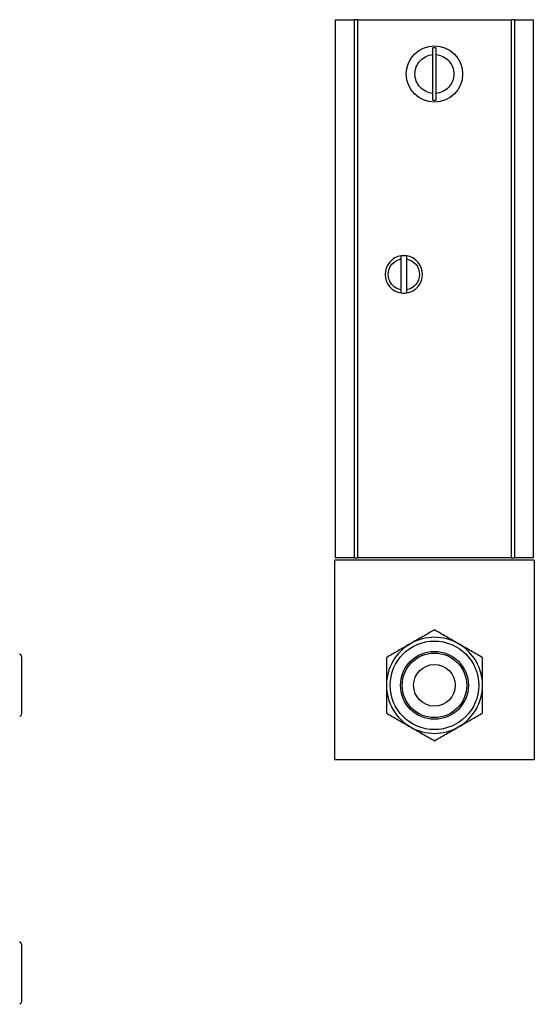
# Model space of a CAD drawing. Header units: inches. Extents: x 3.1 to 13.3, y 0.5 to 10.3.
# Tile 3 of 4: x 9.5 to 12, y 0.8 to 5.6. Entities that reach past the tile are written whole.
import ezdxf

# ---------------------------------------------------------------- set-up
doc = ezdxf.new("R2010")
doc.units = ezdxf.units.IN
doc.header["$MEASUREMENT"] = 0

msp = doc.modelspace()

# ---------------------------------------------------------------- linework, layer by layer
at = {"color": 7, "linetype": 'Continuous', "lineweight": 25}
for p, q in [((11.0329, 5.6397), (11.1269, 5.6397)), ((11.0329, 5.6397), (11.0329, 3.0147)), ((11.1432, 5.6397), (11.1269, 5.6397)), ((11.1269, 3.0147), (11.1269, 5.6397)), ((11.1432, 5.6397), (11.8907, 5.6397)), ((11.1432, 3.0147), (11.1432, 5.6397)), ((11.9069, 5.6397), (11.8907, 5.6397)), ((11.8907, 5.6397), (11.8907, 3.0147)), ((11.9069, 5.6397), (12.0009, 5.6397)), ((11.9069, 5.6397), (11.9069, 3.0147)), ((12.0009, 3.0147), (12.0009, 5.6397)), ((11.5094, 5.28), (11.5094, 5.4694)), ((11.5244, 5.4694), (11.5244, 5.28)), ((11.355, 4.3215), (11.355, 4.4722)), ((11.3798, 4.4722), (11.3798, 4.3215)), ((12.0041, 3.0022), (11.0297, 3.0022)), ((11.0297, 3.0022), (11.0297, 2.0278)), ((11.1269, 3.0147), (11.0329, 3.0147)), ((11.1269, 3.0147), (11.1432, 3.0147)), ((11.8907, 3.0147), (11.1432, 3.0147)), ((11.8907, 3.0147), (11.9069, 3.0147)), ((12.0009, 3.0147), (11.9069, 3.0147)), ((12.0041, 3.0022), (12.0041, 2.0278)), ((9.5042, 2.2603), (9.5042, 2.5238)), ((12.0041, 2.0278), (11.0297, 2.0278)), ((9.5042, 0.8567), (9.5042, 1.1202))]:
    msp.add_line(p, q, dxfattribs=at)
for centre, radius in [((11.5169, 5.3747), 0.1375), ((11.5169, 2.392), 0.2162), ((11.5169, 2.392), 0.1657), ((11.5169, 2.392), 0.1575), ((11.5169, 2.392), 0.1015)]:
    msp.add_circle(centre, radius, dxfattribs=at)
for centre, radius, start, end in [((11.5169, 5.3747), 0.1274, 86.6252, 93.3748), ((11.5169, 5.3747), 0.1274, 266.6252, 273.3748), ((11.3674, 4.3968), 0.0914, 97.7835, 262.2165), ((11.3674, 4.3968), 0.0914, 82.2165, 97.7835), ((11.3674, 4.3968), 0.0914, 277.7835, 82.2165), ((11.3674, 4.3968), 0.0914, 262.2165, 277.7835), ((11.5169, 2.392), 0.2344, 120, 180), ((11.5169, 2.392), 0.2344, 60, 120), ((11.5169, 2.392), 0.2344, 0, 60), ((9.4784, 2.5238), 0.0258, 360, 55.0532), ((11.5169, 2.392), 0.2344, 180, 240), ((11.5169, 2.392), 0.2344, 300, 0), ((9.4784, 2.2603), 0.0258, 304.9468, 0), ((11.5169, 2.392), 0.2344, 240, 300), ((9.4784, 1.1202), 0.0258, 0, 55.0532), ((9.4784, 0.8567), 0.0258, 304.9468, 0)]:
    msp.add_arc(centre, radius, start, end, dxfattribs=at)
for points, knots in [([(11.5094, 5.4694), (11.5094, 5.4726), (11.5094, 5.4756), (11.5094, 5.4816), (11.5094, 5.4845), (11.5094, 5.4929), (11.5094, 5.4979), (11.5094, 5.5019)], [0, 0, 0, 0, 0.25, 0.25, 0.5, 0.5, 1, 1, 1, 1]), ([(11.5244, 5.5019), (11.5244, 5.4999), (11.5244, 5.4977), (11.5244, 5.4928), (11.5244, 5.4901), (11.5244, 5.4818), (11.5244, 5.4757), (11.5244, 5.4694)], [0, 0, 0, 0, 0.25, 0.25, 0.5, 0.5, 1, 1, 1, 1]), ([(11.5094, 5.28), (11.4856, 5.2819), (11.4634, 5.2927), (11.4309, 5.3278), (11.4219, 5.3508), (11.4219, 5.3986), (11.4309, 5.4217), (11.4634, 5.4568), (11.4856, 5.4676), (11.5094, 5.4694)], [0, 0, 0, 0, 0.25, 0.25, 0.5, 0.5, 0.75, 0.75, 1, 1, 1, 1]), ([(11.5244, 5.4694), (11.5482, 5.4676), (11.5705, 5.4568), (11.6029, 5.4217), (11.6119, 5.3986), (11.6119, 5.3508), (11.6029, 5.3278), (11.5705, 5.2927), (11.5482, 5.2819), (11.5244, 5.28)], [0, 0, 0, 0, 0.25, 0.25, 0.5, 0.5, 0.75, 0.75, 1, 1, 1, 1]), ([(11.5094, 5.2476), (11.5094, 5.2496), (11.5094, 5.2518), (11.5094, 5.2567), (11.5094, 5.2594), (11.5094, 5.2677), (11.5094, 5.2738), (11.5094, 5.28)], [0, 0, 0, 0, 0.25, 0.25, 0.5, 0.5, 1, 1, 1, 1]), ([(11.5244, 5.28), (11.5244, 5.2769), (11.5244, 5.2739), (11.5244, 5.2679), (11.5244, 5.2649), (11.5244, 5.2566), (11.5244, 5.2516), (11.5244, 5.2476)], [0, 0, 0, 0, 0.25, 0.25, 0.5, 0.5, 1, 1, 1, 1]), ([(11.355, 4.3215), (11.3372, 4.3244), (11.3209, 4.3336), (11.2975, 4.3612), (11.291, 4.3787), (11.291, 4.415), (11.2975, 4.4325), (11.3209, 4.4601), (11.3372, 4.4693), (11.355, 4.4722)], [0, 0, 0, 0, 0.25, 0.25, 0.5, 0.5, 0.75, 0.75, 1, 1, 1, 1]), ([(11.355, 4.4722), (11.355, 4.4742), (11.355, 4.4762), (11.355, 4.4798), (11.355, 4.4815), (11.355, 4.4857), (11.355, 4.4874), (11.355, 4.4874)], [0, 0, 0, 0, 0.25, 0.25, 0.5, 0.5, 1, 1, 1, 1]), ([(11.3798, 4.4874), (11.3798, 4.4874), (11.3798, 4.487), (11.3798, 4.4854), (11.3798, 4.4843), (11.3798, 4.4801), (11.3798, 4.4762), (11.3798, 4.4722)], [0, 0, 0, 0, 0.25, 0.25, 0.5, 0.5, 1, 1, 1, 1]), ([(11.3798, 4.4722), (11.3977, 4.4693), (11.4139, 4.4601), (11.4373, 4.4325), (11.4438, 4.415), (11.4438, 4.3787), (11.4373, 4.3612), (11.4139, 4.3336), (11.3977, 4.3244), (11.3798, 4.3215)], [0, 0, 0, 0, 0.25, 0.25, 0.5, 0.5, 0.75, 0.75, 1, 1, 1, 1]), ([(11.355, 4.3063), (11.355, 4.3063), (11.355, 4.3067), (11.355, 4.3082), (11.355, 4.3094), (11.355, 4.3136), (11.355, 4.3175), (11.355, 4.3215)], [0, 0, 0, 0, 0.25, 0.25, 0.5, 0.5, 1, 1, 1, 1]), ([(11.3798, 4.3215), (11.3798, 4.3195), (11.3798, 4.3175), (11.3798, 4.3139), (11.3798, 4.3122), (11.3798, 4.308), (11.3798, 4.3063), (11.3798, 4.3063)], [0, 0, 0, 0, 0.25, 0.25, 0.5, 0.5, 1, 1, 1, 1]), ([(11.5169, 2.6626), (11.4985, 2.652), (11.4798, 2.6412), (11.4506, 2.6243), (11.4407, 2.6186), (11.4205, 2.607), (11.4101, 2.601), (11.3997, 2.595)], [0, 0, 0, 0, 0.5, 0.5, 0.75, 0.75, 1, 1, 1, 1]), ([(11.6341, 2.595), (11.6135, 2.6069), (11.5935, 2.6184), (11.5641, 2.6354), (11.5544, 2.641), (11.5354, 2.652), (11.5261, 2.6573), (11.5169, 2.6626)], [0, 0, 0, 0, 0.5, 0.5, 0.75, 0.75, 1, 1, 1, 1]), ([(11.3997, 2.595), (11.3791, 2.5831), (11.3591, 2.5715), (11.3297, 2.5546), (11.32, 2.549), (11.301, 2.538), (11.2917, 2.5326), (11.2825, 2.5273)], [0, 0, 0, 0, 0.5, 0.5, 0.75, 0.75, 1, 1, 1, 1]), ([(11.7513, 2.5273), (11.7329, 2.5379), (11.7141, 2.5488), (11.685, 2.5656), (11.6751, 2.5713), (11.6548, 2.583), (11.6445, 2.589), (11.6341, 2.595)], [0, 0, 0, 0, 0.5, 0.5, 0.75, 0.75, 1, 1, 1, 1]), ([(11.2825, 2.5273), (11.2825, 2.5061), (11.2825, 2.4844), (11.2825, 2.4507), (11.2825, 2.4393), (11.2825, 2.416), (11.2825, 2.404), (11.2825, 2.392)], [0, 0, 0, 0, 0.5, 0.5, 0.75, 0.75, 1, 1, 1, 1]), ([(11.7513, 2.392), (11.7513, 2.4158), (11.7513, 2.4389), (11.7513, 2.4729), (11.7513, 2.4841), (11.7513, 2.506), (11.7513, 2.5167), (11.7513, 2.5273)], [0, 0, 0, 0, 0.5, 0.5, 0.75, 0.75, 1, 1, 1, 1]), ([(11.2825, 2.392), (11.2825, 2.3682), (11.2825, 2.3451), (11.2825, 2.3112), (11.2825, 2.2999), (11.2825, 2.278), (11.2825, 2.2673), (11.2825, 2.2567)], [0, 0, 0, 0, 0.5, 0.5, 0.75, 0.75, 1, 1, 1, 1]), ([(11.7513, 2.2567), (11.7513, 2.2779), (11.7513, 2.2996), (11.7513, 2.3333), (11.7513, 2.3447), (11.7513, 2.3681), (11.7513, 2.38), (11.7513, 2.392)], [0, 0, 0, 0, 0.5, 0.5, 0.75, 0.75, 1, 1, 1, 1]), ([(11.2825, 2.2567), (11.3009, 2.2461), (11.3197, 2.2352), (11.3489, 2.2184), (11.3588, 2.2127), (11.379, 2.201), (11.3894, 2.195), (11.3997, 2.189)], [0, 0, 0, 0, 0.5, 0.5, 0.75, 0.75, 1, 1, 1, 1]), ([(11.6341, 2.189), (11.6547, 2.2009), (11.6747, 2.2125), (11.7041, 2.2295), (11.7138, 2.2351), (11.7328, 2.246), (11.7421, 2.2514), (11.7513, 2.2567)], [0, 0, 0, 0, 0.5, 0.5, 0.75, 0.75, 1, 1, 1, 1]), ([(11.3997, 2.189), (11.4203, 2.1772), (11.4403, 2.1656), (11.4697, 2.1486), (11.4795, 2.143), (11.4984, 2.132), (11.5077, 2.1267), (11.5169, 2.1214)], [0, 0, 0, 0, 0.5, 0.5, 0.75, 0.75, 1, 1, 1, 1]), ([(11.5169, 2.1214), (11.5353, 2.132), (11.5541, 2.1428), (11.5832, 2.1597), (11.5931, 2.1654), (11.6134, 2.1771), (11.6237, 2.183), (11.6341, 2.189)], [0, 0, 0, 0, 0.5, 0.5, 0.75, 0.75, 1, 1, 1, 1])]:
    msp.add_open_spline(points, degree=3, knots=knots, dxfattribs=at)

doc.saveas('drawing.dxf')
